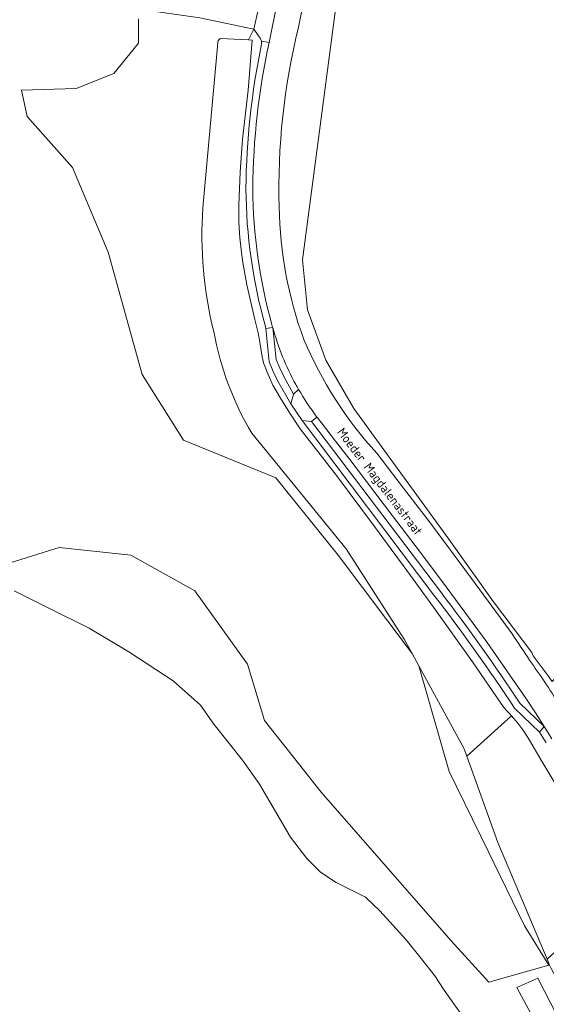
# Model space of a CAD drawing. Extents: x 184422 to 188298, y 343471 to 350189.
# Tile 23 of 256: x 185032 to 185137, y 347022 to 347219. Entities that reach past the tile are written whole.
import ezdxf
from ezdxf.enums import TextEntityAlignment as Align

# ---------------------------------------------------------------- set-up
doc = ezdxf.new("R2010")
doc.units = 0
for name, color, linetype, lineweight in [('B-WA-GR-BOUWLAND-GV', 252, 'Continuous', 13), ('B-WA-GR-GRAS-GV', 252, 'Continuous', 13), ('B-WA-GR-HOUTWAL-GV', 252, 'Continuous', 13), ('B-WA-GW-TALUD_KRUIN-G', 252, 'Continuous', 18), ('B-WA-OG-TERREIN_CULTUURSCHEIDING-GV', 252, 'Continuous', 18), ('B-WA-OG-TOPOGRAFIE-T18', 252, 'Continuous', 18), ('B-WA-OG-WATER_MEER-GV', 252, 'Continuous', 18), ('B-WA-OG-WEG-GV', 252, 'Continuous', 18), ('B-WA-VH-VERHARDING_ASFALT-GV', 252, 'Continuous', 18), ('B-WA-VH-VERHARDING_BETONSTRAATSTEEN-GV', 252, 'Continuous', 18), ('B-WA-VH-VERHARDING_GESLOTEN-GV', 252, 'Continuous', 18), ('B-WA-VH-VERHARDING_HALFVERHARDING_GRIND-GV', 252, 'Continuous', 18)]:
    doc.layers.add(name, color=color, linetype=linetype, lineweight=lineweight)
doc.styles.add('NLCS-ISO-M1000-T18', font='NLCS-ISO.ttf', dxfattribs={"height": 1.8})

msp = doc.modelspace()

# ---------------------------------------------------------------- linework, layer by layer
at = {"layer": 'B-WA-GR-BOUWLAND-GV', "flags": 128}
msp.add_lwpolyline([(185099.923, 347258.152), (185088.491, 347171.201), (185089.52, 347161.199), (185093.152, 347151.154), (185098.724, 347141.476), (185104.915, 347132.967), (185117.688, 347115.403), (185126.643, 347102.857), (185134.259, 347092.709), (185134.583, 347092.044), (185137.531, 347088.032)], dxfattribs=at)
msp.add_lwpolyline([(185099.923, 347258.152), (185088.491, 347171.201), (185089.52, 347161.199), (185093.152, 347151.154), (185098.724, 347141.476), (185104.915, 347132.967), (185117.688, 347115.403), (185126.643, 347102.857), (185134.259, 347092.709), (185134.583, 347092.044), (185137.531, 347088.032)], dxfattribs=at)
msp.add_lwpolyline([(185099.923, 347258.152), (185088.491, 347171.201), (185089.52, 347161.199), (185093.152, 347151.154), (185098.724, 347141.476), (185104.915, 347132.967), (185117.688, 347115.403), (185126.643, 347102.857), (185134.259, 347092.709), (185134.583, 347092.044), (185137.531, 347088.032)], dxfattribs=at)
at = {"layer": 'B-WA-GR-GRAS-GV', "flags": 128}
for points in [[(185029.057, 347110.322), (185039.96, 347113.706), (185054.247, 347112.202), (185067.03, 347105.059), (185077.557, 347090.396), (185080.941, 347079.117), (185092.22, 347064.83), (185118.162, 347035.128), (185125.681, 347026.857), (185137.712, 347030.24), (185132.825, 347038.136), (185125.572, 347053.006), (185117.786, 347068.966), (185111.699, 347090.09), (185110.386, 347092.492), (185095.604, 347112.202), (185083.197, 347127.617), (185064.774, 347135.136), (185056.503, 347148.295), (185049.735, 347172.734), (185042.592, 347189.652), (185033.568, 347199.804), (185032.44, 347205.067), (185043.344, 347205.443), (185050.863, 347208.451), (185055.751, 347214.466), (185055.751, 347219.354)], [(185029.057, 347110.322), (185039.96, 347113.706), (185054.247, 347112.202), (185067.03, 347105.059), (185077.557, 347090.396), (185080.941, 347079.117), (185092.22, 347064.83), (185118.162, 347035.128), (185125.681, 347026.857), (185137.712, 347030.24), (185132.825, 347038.136), (185125.572, 347053.006), (185117.786, 347068.966), (185111.699, 347090.09), (185110.386, 347092.492), (185095.604, 347112.202), (185083.197, 347127.617), (185064.774, 347135.136), (185056.503, 347148.295), (185049.735, 347172.734), (185042.592, 347189.652), (185033.568, 347199.804), (185032.44, 347205.067), (185043.344, 347205.443), (185050.863, 347208.451), (185055.751, 347214.466), (185055.751, 347219.354)], [(185029.057, 347110.322), (185039.96, 347113.706), (185054.247, 347112.202), (185067.03, 347105.059), (185077.557, 347090.396), (185080.941, 347079.117), (185092.22, 347064.83), (185118.162, 347035.128), (185125.681, 347026.857), (185137.712, 347030.24), (185132.825, 347038.136), (185125.572, 347053.006), (185117.786, 347068.966), (185111.699, 347090.09), (185110.386, 347092.492), (185095.604, 347112.202), (185083.197, 347127.617), (185064.774, 347135.136), (185056.503, 347148.295), (185049.735, 347172.734), (185042.592, 347189.652), (185033.568, 347199.804), (185032.44, 347205.067), (185043.344, 347205.443), (185050.863, 347208.451), (185055.751, 347214.466), (185055.751, 347219.354)], [(185161.423, 346986.171), (185138.123, 347029.574), (185137.828, 347030.273), (185137.712, 347030.24), (185125.681, 347026.857), (185118.162, 347035.128), (185092.22, 347064.83), (185080.941, 347079.117), (185077.557, 347090.396), (185067.03, 347105.059), (185054.247, 347112.202), (185039.96, 347113.706), (185029.057, 347110.322)], [(185161.423, 346986.171), (185138.123, 347029.574), (185137.828, 347030.273), (185137.712, 347030.24), (185125.681, 347026.857), (185118.162, 347035.128), (185092.22, 347064.83), (185080.941, 347079.117), (185077.557, 347090.396), (185067.03, 347105.059), (185054.247, 347112.202), (185039.96, 347113.706), (185029.057, 347110.322)], [(185161.423, 346986.171), (185138.123, 347029.574), (185137.828, 347030.273), (185137.712, 347030.24), (185125.681, 347026.857), (185118.162, 347035.128), (185092.22, 347064.83), (185080.941, 347079.117), (185077.557, 347090.396), (185067.03, 347105.059), (185054.247, 347112.202), (185039.96, 347113.706), (185029.057, 347110.322)], [(185030.93, 347105.054), (185038.155, 347101.447), (185045.925, 347097.563), (185053.826, 347092.856), (185062.677, 347087.048), (185068.114, 347082.223), (185070.821, 347078.374), (185076.514, 347071.221), (185079.898, 347066.41), (185086.11, 347055.835), (185089.362, 347051.572), (185092.078, 347048.817), (185095.21, 347046.742), (185101.075, 347043.826), (185103.928, 347041.07), (185109.222, 347035.286), (185112.205, 347031.572), (185114.916, 347028.133), (185116.809, 347025.247), (185120.193, 347020.435)], [(185030.93, 347105.054), (185038.155, 347101.447), (185045.925, 347097.563), (185053.826, 347092.856), (185062.677, 347087.048), (185068.114, 347082.223), (185070.821, 347078.374), (185076.514, 347071.221), (185079.898, 347066.41), (185086.11, 347055.835), (185089.362, 347051.572), (185092.078, 347048.817), (185095.21, 347046.742), (185101.075, 347043.826), (185103.928, 347041.07), (185109.222, 347035.286), (185112.205, 347031.572), (185114.916, 347028.133), (185116.809, 347025.247), (185120.193, 347020.435)], [(185030.93, 347105.054), (185038.155, 347101.447), (185045.925, 347097.563), (185053.826, 347092.856), (185062.677, 347087.048), (185068.114, 347082.223), (185070.821, 347078.374), (185076.514, 347071.221), (185079.898, 347066.41), (185086.11, 347055.835), (185089.362, 347051.572), (185092.078, 347048.817), (185095.21, 347046.742), (185101.075, 347043.826), (185103.928, 347041.07), (185109.222, 347035.286), (185112.205, 347031.572), (185114.916, 347028.133), (185116.809, 347025.247), (185120.193, 347020.435)], [(185135.395, 347018.093), (185131.298, 347025.786), (185135.455, 347027.622), (185155.355, 346988.867)], [(185135.395, 347018.093), (185131.298, 347025.786), (185135.455, 347027.622), (185155.355, 346988.867)], [(185135.395, 347018.093), (185131.298, 347025.786), (185135.455, 347027.622), (185155.355, 346988.867)]]:
    msp.add_lwpolyline(points, dxfattribs=at)
at = {"layer": 'B-WA-GR-HOUTWAL-GV', "flags": 128}
for points in [[(185077.716, 347215.147), (185078.771, 347217.277), (185068.038, 347219.546), (185004.868, 347228.624), (185000, 347229.33), (184946.287, 347237.121), (184886.802, 347245.823), (184858.11, 347250.049), (184849.37, 347251.535), (184840.679, 347253.283)], [(185077.716, 347215.147), (185078.771, 347217.277), (185068.038, 347219.546), (185004.868, 347228.624), (185000, 347229.33), (184946.287, 347237.121), (184886.802, 347245.823), (184858.11, 347250.049), (184849.37, 347251.535), (184840.679, 347253.283)], [(185077.716, 347215.147), (185078.771, 347217.277), (185068.038, 347219.546), (185004.868, 347228.624), (185000, 347229.33), (184946.287, 347237.121), (184886.802, 347245.823), (184858.11, 347250.049), (184849.37, 347251.535), (184840.679, 347253.283)], [(185055.751, 347219.354), (185055.751, 347214.466), (185050.863, 347208.451), (185043.344, 347205.443), (185032.44, 347205.067), (185033.568, 347199.804), (185042.592, 347189.652), (185049.735, 347172.734), (185056.503, 347148.295), (185064.774, 347135.136), (185083.197, 347127.617), (185095.604, 347112.202), (185110.386, 347092.492), (185108.818, 347095.362), (185097.248, 347113.452), (185078.383, 347136.534), (185077.705, 347137.709), (185077.052, 347138.901), (185076.424, 347140.109), (185075.823, 347141.332), (185075.248, 347142.569), (185074.701, 347143.819), (185074.181, 347145.082), (185073.688, 347146.357), (185073.225, 347147.642), (185072.79, 347148.936), (185072.384, 347150.24), (185072.007, 347151.551), (185071.659, 347152.868), (185071.342, 347154.192), (185071.053, 347155.52), (185070.795, 347156.852), (185070.434, 347158.363), (185070.103, 347159.884), (185069.8, 347161.412), (185069.528, 347162.947), (185069.284, 347164.488), (185069.071, 347166.035), (185068.888, 347167.586), (185068.735, 347169.14), (185068.612, 347170.697), (185068.52, 347172.256), (185068.458, 347173.816), (185068.426, 347175.376), (185068.425, 347176.936), (185068.454, 347178.493), (185068.513, 347180.048), (185068.602, 347181.599), (185071.551, 347213.793), (185071.613, 347214.765), (185071.692, 347214.977), (185071.82, 347215.17), (185071.99, 347215.329), (185072.186, 347215.441), (185076.169, 347215.234), (185077.716, 347215.147)], [(185055.751, 347219.354), (185055.751, 347214.466), (185050.863, 347208.451), (185043.344, 347205.443), (185032.44, 347205.067), (185033.568, 347199.804), (185042.592, 347189.652), (185049.735, 347172.734), (185056.503, 347148.295), (185064.774, 347135.136), (185083.197, 347127.617), (185095.604, 347112.202), (185110.386, 347092.492), (185108.818, 347095.362), (185097.248, 347113.452), (185078.383, 347136.534), (185077.705, 347137.709), (185077.052, 347138.901), (185076.424, 347140.109), (185075.823, 347141.332), (185075.248, 347142.569), (185074.701, 347143.819), (185074.181, 347145.082), (185073.688, 347146.357), (185073.225, 347147.642), (185072.79, 347148.936), (185072.384, 347150.24), (185072.007, 347151.551), (185071.659, 347152.868), (185071.342, 347154.192), (185071.053, 347155.52), (185070.795, 347156.852), (185070.434, 347158.363), (185070.103, 347159.884), (185069.8, 347161.412), (185069.528, 347162.947), (185069.284, 347164.488), (185069.071, 347166.035), (185068.888, 347167.586), (185068.735, 347169.14), (185068.612, 347170.697), (185068.52, 347172.256), (185068.458, 347173.816), (185068.426, 347175.376), (185068.425, 347176.936), (185068.454, 347178.493), (185068.513, 347180.048), (185068.602, 347181.599), (185071.551, 347213.793), (185071.613, 347214.765), (185071.692, 347214.977), (185071.82, 347215.17), (185071.99, 347215.329), (185072.186, 347215.441), (185076.169, 347215.234), (185077.716, 347215.147)], [(185055.751, 347219.354), (185055.751, 347214.466), (185050.863, 347208.451), (185043.344, 347205.443), (185032.44, 347205.067), (185033.568, 347199.804), (185042.592, 347189.652), (185049.735, 347172.734), (185056.503, 347148.295), (185064.774, 347135.136), (185083.197, 347127.617), (185095.604, 347112.202), (185110.386, 347092.492), (185108.818, 347095.362), (185097.248, 347113.452), (185078.383, 347136.534), (185077.705, 347137.709), (185077.052, 347138.901), (185076.424, 347140.109), (185075.823, 347141.332), (185075.248, 347142.569), (185074.701, 347143.819), (185074.181, 347145.082), (185073.688, 347146.357), (185073.225, 347147.642), (185072.79, 347148.936), (185072.384, 347150.24), (185072.007, 347151.551), (185071.659, 347152.868), (185071.342, 347154.192), (185071.053, 347155.52), (185070.795, 347156.852), (185070.434, 347158.363), (185070.103, 347159.884), (185069.8, 347161.412), (185069.528, 347162.947), (185069.284, 347164.488), (185069.071, 347166.035), (185068.888, 347167.586), (185068.735, 347169.14), (185068.612, 347170.697), (185068.52, 347172.256), (185068.458, 347173.816), (185068.426, 347175.376), (185068.425, 347176.936), (185068.454, 347178.493), (185068.513, 347180.048), (185068.602, 347181.599), (185071.551, 347213.793), (185071.613, 347214.765), (185071.692, 347214.977), (185071.82, 347215.17), (185071.99, 347215.329), (185072.186, 347215.441), (185076.169, 347215.234), (185077.716, 347215.147)]]:
    msp.add_lwpolyline(points, dxfattribs=at)
for points in [[(185078.471, 347215.105), (185077.716, 347215.147), (185076.169, 347215.234), (185072.186, 347215.441), (185071.99, 347215.329), (185071.82, 347215.17), (185071.692, 347214.977), (185071.613, 347214.765), (185071.551, 347213.793), (185068.602, 347181.599), (185068.513, 347180.048), (185068.454, 347178.493), (185068.425, 347176.936), (185068.426, 347175.376), (185068.458, 347173.816), (185068.52, 347172.256), (185068.612, 347170.697), (185068.735, 347169.14), (185068.888, 347167.586), (185069.071, 347166.035), (185069.284, 347164.488), (185069.528, 347162.947), (185069.8, 347161.412), (185070.103, 347159.884), (185070.434, 347158.363), (185070.795, 347156.852), (185071.053, 347155.52), (185071.342, 347154.192), (185071.659, 347152.868), (185072.007, 347151.551), (185072.384, 347150.24), (185072.79, 347148.936), (185073.225, 347147.642), (185073.688, 347146.357), (185074.181, 347145.082), (185074.701, 347143.819), (185075.248, 347142.569), (185075.823, 347141.332), (185076.424, 347140.109), (185077.052, 347138.901), (185077.705, 347137.709), (185078.383, 347136.534), (185097.248, 347113.452), (185108.818, 347095.362), (185110.386, 347092.492), (185111.699, 347090.09), (185120.724, 347073.574), (185121.29, 347072.003), (185130.215, 347080.046), (185129.734, 347080.575), (185129.291, 347081.061), (185128.773, 347081.676), (185128.086, 347082.611), (185122.433, 347090.885), (185114.66, 347101.749), (185110.042, 347108.091), (185103.062, 347117.613), (185095.283, 347128.064), (185088.073, 347137.43), (185085.968, 347140.521), (185084.088, 347143.553), (185082.604, 347146.135), (185081.425, 347148.738), (185080.756, 347150.616), (185080.379, 347152.216), (185079.979, 347154.758), (185079.632, 347156.579), (185079.005, 347159.276), (185077.389, 347166.197), (185076.506, 347171.071), (185076.238, 347173.271), (185075.975, 347175.563), (185075.805, 347178.742), (185075.788, 347182.14), (185076.085, 347188.704), (185076.51, 347195.305), (185077.629, 347205.091)], [(185078.471, 347215.105), (185077.716, 347215.147), (185076.169, 347215.234), (185072.186, 347215.441), (185071.99, 347215.329), (185071.82, 347215.17), (185071.692, 347214.977), (185071.613, 347214.765), (185071.551, 347213.793), (185068.602, 347181.599), (185068.513, 347180.048), (185068.454, 347178.493), (185068.425, 347176.936), (185068.426, 347175.376), (185068.458, 347173.816), (185068.52, 347172.256), (185068.612, 347170.697), (185068.735, 347169.14), (185068.888, 347167.586), (185069.071, 347166.035), (185069.284, 347164.488), (185069.528, 347162.947), (185069.8, 347161.412), (185070.103, 347159.884), (185070.434, 347158.363), (185070.795, 347156.852), (185071.053, 347155.52), (185071.342, 347154.192), (185071.659, 347152.868), (185072.007, 347151.551), (185072.384, 347150.24), (185072.79, 347148.936), (185073.225, 347147.642), (185073.688, 347146.357), (185074.181, 347145.082), (185074.701, 347143.819), (185075.248, 347142.569), (185075.823, 347141.332), (185076.424, 347140.109), (185077.052, 347138.901), (185077.705, 347137.709), (185078.383, 347136.534), (185097.248, 347113.452), (185108.818, 347095.362), (185110.386, 347092.492), (185111.699, 347090.09), (185120.724, 347073.574), (185121.29, 347072.003), (185130.215, 347080.046), (185129.734, 347080.575), (185129.291, 347081.061), (185128.773, 347081.676), (185128.086, 347082.611), (185122.433, 347090.885), (185114.66, 347101.749), (185110.042, 347108.091), (185103.062, 347117.613), (185095.283, 347128.064), (185088.073, 347137.43), (185085.968, 347140.521), (185084.088, 347143.553), (185082.604, 347146.135), (185081.425, 347148.738), (185080.756, 347150.616), (185080.379, 347152.216), (185079.979, 347154.758), (185079.632, 347156.579), (185079.005, 347159.276), (185077.389, 347166.197), (185076.506, 347171.071), (185076.238, 347173.271), (185075.975, 347175.563), (185075.805, 347178.742), (185075.788, 347182.14), (185076.085, 347188.704), (185076.51, 347195.305), (185077.629, 347205.091)], [(185078.471, 347215.105), (185077.716, 347215.147), (185076.169, 347215.234), (185072.186, 347215.441), (185071.99, 347215.329), (185071.82, 347215.17), (185071.692, 347214.977), (185071.613, 347214.765), (185071.551, 347213.793), (185068.602, 347181.599), (185068.513, 347180.048), (185068.454, 347178.493), (185068.425, 347176.936), (185068.426, 347175.376), (185068.458, 347173.816), (185068.52, 347172.256), (185068.612, 347170.697), (185068.735, 347169.14), (185068.888, 347167.586), (185069.071, 347166.035), (185069.284, 347164.488), (185069.528, 347162.947), (185069.8, 347161.412), (185070.103, 347159.884), (185070.434, 347158.363), (185070.795, 347156.852), (185071.053, 347155.52), (185071.342, 347154.192), (185071.659, 347152.868), (185072.007, 347151.551), (185072.384, 347150.24), (185072.79, 347148.936), (185073.225, 347147.642), (185073.688, 347146.357), (185074.181, 347145.082), (185074.701, 347143.819), (185075.248, 347142.569), (185075.823, 347141.332), (185076.424, 347140.109), (185077.052, 347138.901), (185077.705, 347137.709), (185078.383, 347136.534), (185097.248, 347113.452), (185108.818, 347095.362), (185110.386, 347092.492), (185111.699, 347090.09), (185120.724, 347073.574), (185121.29, 347072.003), (185130.215, 347080.046), (185129.734, 347080.575), (185129.291, 347081.061), (185128.773, 347081.676), (185128.086, 347082.611), (185122.433, 347090.885), (185114.66, 347101.749), (185110.042, 347108.091), (185103.062, 347117.613), (185095.283, 347128.064), (185088.073, 347137.43), (185085.968, 347140.521), (185084.088, 347143.553), (185082.604, 347146.135), (185081.425, 347148.738), (185080.756, 347150.616), (185080.379, 347152.216), (185079.979, 347154.758), (185079.632, 347156.579), (185079.005, 347159.276), (185077.389, 347166.197), (185076.506, 347171.071), (185076.238, 347173.271), (185075.975, 347175.563), (185075.805, 347178.742), (185075.788, 347182.14), (185076.085, 347188.704), (185076.51, 347195.305), (185077.629, 347205.091)], [(185137.828, 347030.273), (185137.322, 347031.474), (185127.507, 347054.742), (185121.29, 347072.003), (185120.724, 347073.574), (185111.699, 347090.09), (185117.786, 347068.966), (185125.572, 347053.006), (185132.825, 347038.136), (185137.712, 347030.24)], [(185137.828, 347030.273), (185137.322, 347031.474), (185127.507, 347054.742), (185121.29, 347072.003), (185120.724, 347073.574), (185111.699, 347090.09), (185117.786, 347068.966), (185125.572, 347053.006), (185132.825, 347038.136), (185137.712, 347030.24)], [(185137.828, 347030.273), (185137.322, 347031.474), (185127.507, 347054.742), (185121.29, 347072.003), (185120.724, 347073.574), (185111.699, 347090.09), (185117.786, 347068.966), (185125.572, 347053.006), (185132.825, 347038.136), (185137.712, 347030.24)], [(185137.322, 347031.474), (185150.963, 347043.936), (185148.534, 347048.782), (185142.666, 347060.249), (185139.979, 347064.858), (185138.369, 347067.571), (185136.135, 347071.214), (185133.823, 347075.209), (185132.709, 347077.002), (185131.5, 347078.634), (185130.215, 347080.046), (185121.29, 347072.003), (185127.507, 347054.742)], [(185137.322, 347031.474), (185150.963, 347043.936), (185148.534, 347048.782), (185142.666, 347060.249), (185139.979, 347064.858), (185138.369, 347067.571), (185136.135, 347071.214), (185133.823, 347075.209), (185132.709, 347077.002), (185131.5, 347078.634), (185130.215, 347080.046), (185121.29, 347072.003), (185127.507, 347054.742)], [(185137.322, 347031.474), (185150.963, 347043.936), (185148.534, 347048.782), (185142.666, 347060.249), (185139.979, 347064.858), (185138.369, 347067.571), (185136.135, 347071.214), (185133.823, 347075.209), (185132.709, 347077.002), (185131.5, 347078.634), (185130.215, 347080.046), (185121.29, 347072.003), (185127.507, 347054.742)]]:
    msp.add_lwpolyline(points, close=True, dxfattribs=at)
at = {"layer": 'B-WA-GW-TALUD_KRUIN-G', "flags": 128}
for points in [[(185078.471, 347215.105), (185077.629, 347205.091), (185076.51, 347195.305), (185076.085, 347188.704), (185075.788, 347182.14), (185075.805, 347178.742), (185075.975, 347175.563), (185076.238, 347173.271), (185076.506, 347171.071), (185077.389, 347166.197), (185079.005, 347159.276), (185079.632, 347156.579), (185079.979, 347154.758), (185080.379, 347152.216), (185080.756, 347150.616), (185081.425, 347148.738), (185082.604, 347146.135), (185084.088, 347143.553), (185085.968, 347140.521), (185088.073, 347137.43), (185095.283, 347128.064), (185103.062, 347117.613), (185110.042, 347108.091), (185114.66, 347101.749), (185122.433, 347090.885), (185128.086, 347082.611), (185128.773, 347081.676), (185129.291, 347081.061), (185129.734, 347080.575), (185130.215, 347080.046), (185131.5, 347078.634), (185132.709, 347077.002), (185133.823, 347075.209), (185136.135, 347071.214), (185138.369, 347067.571)], [(185078.471, 347215.105), (185077.629, 347205.091), (185076.51, 347195.305), (185076.085, 347188.704), (185075.788, 347182.14), (185075.805, 347178.742), (185075.975, 347175.563), (185076.238, 347173.271), (185076.506, 347171.071), (185077.389, 347166.197), (185079.005, 347159.276), (185079.632, 347156.579), (185079.979, 347154.758), (185080.379, 347152.216), (185080.756, 347150.616), (185081.425, 347148.738), (185082.604, 347146.135), (185084.088, 347143.553), (185085.968, 347140.521), (185088.073, 347137.43), (185095.283, 347128.064), (185103.062, 347117.613), (185110.042, 347108.091), (185114.66, 347101.749), (185122.433, 347090.885), (185128.086, 347082.611), (185128.773, 347081.676), (185129.291, 347081.061), (185129.734, 347080.575), (185130.215, 347080.046), (185131.5, 347078.634), (185132.709, 347077.002), (185133.823, 347075.209), (185136.135, 347071.214), (185138.369, 347067.571)], [(185078.471, 347215.105), (185077.629, 347205.091), (185076.51, 347195.305), (185076.085, 347188.704), (185075.788, 347182.14), (185075.805, 347178.742), (185075.975, 347175.563), (185076.238, 347173.271), (185076.506, 347171.071), (185077.389, 347166.197), (185079.005, 347159.276), (185079.632, 347156.579), (185079.979, 347154.758), (185080.379, 347152.216), (185080.756, 347150.616), (185081.425, 347148.738), (185082.604, 347146.135), (185084.088, 347143.553), (185085.968, 347140.521), (185088.073, 347137.43), (185095.283, 347128.064), (185103.062, 347117.613), (185110.042, 347108.091), (185114.66, 347101.749), (185122.433, 347090.885), (185128.086, 347082.611), (185128.773, 347081.676), (185129.291, 347081.061), (185129.734, 347080.575), (185130.215, 347080.046), (185131.5, 347078.634), (185132.709, 347077.002), (185133.823, 347075.209), (185136.135, 347071.214), (185138.369, 347067.571)], [(185150.963, 347043.936), (185148.534, 347048.782), (185142.666, 347060.249), (185139.979, 347064.858), (185138.369, 347067.571), (185136.135, 347071.214), (185133.823, 347075.209), (185132.709, 347077.002), (185131.5, 347078.634), (185130.215, 347080.046)], [(185150.963, 347043.936), (185148.534, 347048.782), (185142.666, 347060.249), (185139.979, 347064.858), (185138.369, 347067.571), (185136.135, 347071.214), (185133.823, 347075.209), (185132.709, 347077.002), (185131.5, 347078.634), (185130.215, 347080.046)], [(185150.963, 347043.936), (185148.534, 347048.782), (185142.666, 347060.249), (185139.979, 347064.858), (185138.369, 347067.571), (185136.135, 347071.214), (185133.823, 347075.209), (185132.709, 347077.002), (185131.5, 347078.634), (185130.215, 347080.046)]]:
    msp.add_lwpolyline(points, dxfattribs=at)
at = {"layer": 'B-WA-OG-TERREIN_CULTUURSCHEIDING-GV', "flags": 128}
for points in [[(185082.559, 347157.655), (185083.236, 347151.282), (185083.954, 347149.541), (185084.794, 347147.857), (185086.692, 347144.357), (185087.724, 347145.297)], [(185082.559, 347157.655), (185083.236, 347151.282), (185083.954, 347149.541), (185084.794, 347147.857), (185086.692, 347144.357), (185087.724, 347145.297)], [(185082.559, 347157.655), (185083.236, 347151.282), (185083.954, 347149.541), (185084.794, 347147.857), (185086.692, 347144.357), (185087.724, 347145.297)], [(185091.389, 347139.781), (185090.3, 347138.881), (185116.024, 347104.907)], [(185091.389, 347139.781), (185090.3, 347138.881), (185116.024, 347104.907)], [(185091.389, 347139.781), (185090.3, 347138.881), (185116.024, 347104.907)], [(185131.923, 347082.58), (185136.748, 347077.913), (185135.002, 347080.675), (185133.236, 347083.424), (185125.34, 347094.714), (185117.22, 347105.845), (185111.854, 347112.959), (185106.459, 347120.053), (185097.931, 347131.268), (185095.088, 347134.947), (185092.274, 347138.65)], [(185131.923, 347082.58), (185136.748, 347077.913), (185135.002, 347080.675), (185133.236, 347083.424), (185125.34, 347094.714), (185117.22, 347105.845), (185111.854, 347112.959), (185106.459, 347120.053), (185097.931, 347131.268), (185095.088, 347134.947), (185092.274, 347138.65)], [(185131.923, 347082.58), (185136.748, 347077.913), (185135.002, 347080.675), (185133.236, 347083.424), (185125.34, 347094.714), (185117.22, 347105.845), (185111.854, 347112.959), (185106.459, 347120.053), (185097.931, 347131.268), (185095.088, 347134.947), (185092.274, 347138.65)]]:
    msp.add_lwpolyline(points, dxfattribs=at)
at = {"layer": 'B-WA-OG-TERREIN_CULTUURSCHEIDING-GV'}
for points in [[(185087.173, 347146.277, -0.0585317), (185082.559, 347157.655)], [(185087.173, 347146.277, -0.0585317), (185082.559, 347157.655)], [(185087.173, 347146.277, -0.0585317), (185082.559, 347157.655)], [(185087.724, 347145.297, -0.0054273), (185087.173, 347146.277)], [(185087.724, 347145.297, -0.0054273), (185087.173, 347146.277)], [(185087.724, 347145.297, -0.0054273), (185087.173, 347146.277)], [(185092.274, 347138.65, -0.0066041), (185091.389, 347139.781)], [(185092.274, 347138.65, -0.0066041), (185091.389, 347139.781)], [(185092.274, 347138.65, -0.0066041), (185091.389, 347139.781)], [(185116.024, 347104.907, -0.0168545), (185131.923, 347082.58)], [(185116.024, 347104.907, -0.0168545), (185131.923, 347082.58)], [(185116.024, 347104.907, -0.0168545), (185131.923, 347082.58)]]:
    msp.add_lwpolyline(points, format="xyb", dxfattribs=at)
at = {"layer": 'B-WA-OG-WATER_MEER-GV', "flags": 128}
msp.add_lwpolyline([(185120.193, 347020.435), (185116.809, 347025.247), (185114.916, 347028.133), (185112.205, 347031.572), (185109.222, 347035.286), (185103.928, 347041.07), (185101.075, 347043.826), (185095.21, 347046.742), (185092.078, 347048.817), (185089.362, 347051.572), (185086.11, 347055.835), (185079.898, 347066.41), (185076.514, 347071.221), (185070.821, 347078.374), (185068.114, 347082.223), (185062.677, 347087.048), (185053.826, 347092.856), (185045.925, 347097.563), (185038.155, 347101.447), (185030.93, 347105.054)], dxfattribs=at)
msp.add_lwpolyline([(185120.193, 347020.435), (185116.809, 347025.247), (185114.916, 347028.133), (185112.205, 347031.572), (185109.222, 347035.286), (185103.928, 347041.07), (185101.075, 347043.826), (185095.21, 347046.742), (185092.078, 347048.817), (185089.362, 347051.572), (185086.11, 347055.835), (185079.898, 347066.41), (185076.514, 347071.221), (185070.821, 347078.374), (185068.114, 347082.223), (185062.677, 347087.048), (185053.826, 347092.856), (185045.925, 347097.563), (185038.155, 347101.447), (185030.93, 347105.054)], dxfattribs=at)
msp.add_lwpolyline([(185120.193, 347020.435), (185116.809, 347025.247), (185114.916, 347028.133), (185112.205, 347031.572), (185109.222, 347035.286), (185103.928, 347041.07), (185101.075, 347043.826), (185095.21, 347046.742), (185092.078, 347048.817), (185089.362, 347051.572), (185086.11, 347055.835), (185079.898, 347066.41), (185076.514, 347071.221), (185070.821, 347078.374), (185068.114, 347082.223), (185062.677, 347087.048), (185053.826, 347092.856), (185045.925, 347097.563), (185038.155, 347101.447), (185030.93, 347105.054)], dxfattribs=at)
at = {"layer": 'B-WA-OG-WEG-GV', "flags": 128}
for points in [[(185097.204, 347265.059), (185087.701, 347217.673)], [(185097.204, 347265.059), (185087.701, 347217.673)], [(185097.204, 347265.059), (185087.701, 347217.673)], [(185139.734, 347082.328), (185144.475, 347081.734), (185145.462, 347083.367), (185146.706, 347086.186), (185145.592, 347084.91), (185144.03, 347081.832), (185141.886, 347084.324), (185139.597, 347087.485), (185138.998, 347087.631), (185138.356, 347086.909), (185137.531, 347088.032), (185134.583, 347092.044), (185134.259, 347092.709), (185126.643, 347102.857), (185117.688, 347115.403), (185104.915, 347132.967), (185098.724, 347141.476), (185093.152, 347151.154), (185089.52, 347161.199), (185088.491, 347171.201), (185099.923, 347258.152)], [(185139.734, 347082.328), (185144.475, 347081.734), (185145.462, 347083.367), (185146.706, 347086.186), (185145.592, 347084.91), (185144.03, 347081.832), (185141.886, 347084.324), (185139.597, 347087.485), (185138.998, 347087.631), (185138.356, 347086.909), (185137.531, 347088.032), (185134.583, 347092.044), (185134.259, 347092.709), (185126.643, 347102.857), (185117.688, 347115.403), (185104.915, 347132.967), (185098.724, 347141.476), (185093.152, 347151.154), (185089.52, 347161.199), (185088.491, 347171.201), (185099.923, 347258.152)], [(185139.734, 347082.328), (185144.475, 347081.734), (185145.462, 347083.367), (185146.706, 347086.186), (185145.592, 347084.91), (185144.03, 347081.832), (185141.886, 347084.324), (185139.597, 347087.485), (185138.998, 347087.631), (185138.356, 347086.909), (185137.531, 347088.032), (185134.583, 347092.044), (185134.259, 347092.709), (185126.643, 347102.857), (185117.688, 347115.403), (185104.915, 347132.967), (185098.724, 347141.476), (185093.152, 347151.154), (185089.52, 347161.199), (185088.491, 347171.201), (185099.923, 347258.152)], [(185080.34, 347214.262), (185080.313, 347214.905), (185080.034, 347215.485), (185078.771, 347217.277), (185077.716, 347215.147), (185078.471, 347215.105), (185077.629, 347205.091), (185076.51, 347195.305), (185076.085, 347188.704), (185075.788, 347182.14), (185075.805, 347178.742), (185075.975, 347175.563), (185076.238, 347173.271), (185076.506, 347171.071), (185077.389, 347166.197), (185079.005, 347159.276), (185079.632, 347156.579), (185079.979, 347154.758), (185080.379, 347152.216), (185080.756, 347150.616), (185081.425, 347148.738), (185082.604, 347146.135), (185084.088, 347143.553), (185085.968, 347140.521), (185088.073, 347137.43), (185095.283, 347128.064), (185103.062, 347117.613), (185110.042, 347108.091), (185114.66, 347101.749), (185122.433, 347090.885), (185128.086, 347082.611), (185128.773, 347081.676), (185129.291, 347081.061), (185129.734, 347080.575), (185130.215, 347080.046), (185131.5, 347078.634), (185132.709, 347077.002), (185133.823, 347075.209), (185136.135, 347071.214), (185138.369, 347067.571)], [(185080.34, 347214.262), (185080.313, 347214.905), (185080.034, 347215.485), (185078.771, 347217.277), (185077.716, 347215.147), (185078.471, 347215.105), (185077.629, 347205.091), (185076.51, 347195.305), (185076.085, 347188.704), (185075.788, 347182.14), (185075.805, 347178.742), (185075.975, 347175.563), (185076.238, 347173.271), (185076.506, 347171.071), (185077.389, 347166.197), (185079.005, 347159.276), (185079.632, 347156.579), (185079.979, 347154.758), (185080.379, 347152.216), (185080.756, 347150.616), (185081.425, 347148.738), (185082.604, 347146.135), (185084.088, 347143.553), (185085.968, 347140.521), (185088.073, 347137.43), (185095.283, 347128.064), (185103.062, 347117.613), (185110.042, 347108.091), (185114.66, 347101.749), (185122.433, 347090.885), (185128.086, 347082.611), (185128.773, 347081.676), (185129.291, 347081.061), (185129.734, 347080.575), (185130.215, 347080.046), (185131.5, 347078.634), (185132.709, 347077.002), (185133.823, 347075.209), (185136.135, 347071.214), (185138.369, 347067.571)], [(185080.34, 347214.262), (185080.313, 347214.905), (185080.034, 347215.485), (185078.771, 347217.277), (185077.716, 347215.147), (185078.471, 347215.105), (185077.629, 347205.091), (185076.51, 347195.305), (185076.085, 347188.704), (185075.788, 347182.14), (185075.805, 347178.742), (185075.975, 347175.563), (185076.238, 347173.271), (185076.506, 347171.071), (185077.389, 347166.197), (185079.005, 347159.276), (185079.632, 347156.579), (185079.979, 347154.758), (185080.379, 347152.216), (185080.756, 347150.616), (185081.425, 347148.738), (185082.604, 347146.135), (185084.088, 347143.553), (185085.968, 347140.521), (185088.073, 347137.43), (185095.283, 347128.064), (185103.062, 347117.613), (185110.042, 347108.091), (185114.66, 347101.749), (185122.433, 347090.885), (185128.086, 347082.611), (185128.773, 347081.676), (185129.291, 347081.061), (185129.734, 347080.575), (185130.215, 347080.046), (185131.5, 347078.634), (185132.709, 347077.002), (185133.823, 347075.209), (185136.135, 347071.214), (185138.369, 347067.571)], [(185114.754, 347104.196), (185088.442, 347139.069), (185086.167, 347142.404), (185083.61, 347146.975), (185082.682, 347148.863), (185081.852, 347150.798), (185081.158, 347157.439), (185081.116, 347157.838)], [(185114.754, 347104.196), (185088.442, 347139.069), (185086.167, 347142.404), (185083.61, 347146.975), (185082.682, 347148.863), (185081.852, 347150.798), (185081.158, 347157.439), (185081.116, 347157.838)], [(185114.754, 347104.196), (185088.442, 347139.069), (185086.167, 347142.404), (185083.61, 347146.975), (185082.682, 347148.863), (185081.852, 347150.798), (185081.158, 347157.439), (185081.116, 347157.838)], [(185103.338, 347132.537), (185108.675, 347125.533), (185114.08, 347118.58), (185122.26, 347107.534), (185130.348, 347096.422)], [(185103.338, 347132.537), (185108.675, 347125.533), (185114.08, 347118.58), (185122.26, 347107.534), (185130.348, 347096.422)], [(185103.338, 347132.537), (185108.675, 347125.533), (185114.08, 347118.58), (185122.26, 347107.534), (185130.348, 347096.422)], [(185137.173, 347074.697), (185135.816, 347076.792), (185130.821, 347081.624)], [(185137.173, 347074.697), (185135.816, 347076.792), (185130.821, 347081.624)], [(185137.173, 347074.697), (185135.816, 347076.792), (185130.821, 347081.624)]]:
    msp.add_lwpolyline(points, dxfattribs=at)
at = {"layer": 'B-WA-OG-WEG-GV'}
for points in [[(185087.701, 347217.673, 0.0674788), (185083.853, 347181.722)], [(185087.701, 347217.673, 0.0674788), (185083.853, 347181.722)], [(185087.701, 347217.673, 0.0674788), (185083.853, 347181.722)], [(185077.214, 347185.423, -0.0495856), (185080.34, 347214.262)], [(185077.214, 347185.423, -0.0495856), (185080.34, 347214.262)], [(185077.214, 347185.423, -0.0495856), (185080.34, 347214.262)], [(185081.116, 347157.838, -0.0670009), (185077.214, 347185.423)], [(185081.116, 347157.838, -0.0670009), (185077.214, 347185.423)], [(185081.116, 347157.838, -0.0670009), (185077.214, 347185.423)], [(185083.853, 347181.722, 0.0845238), (185088.777, 347155.292)], [(185083.853, 347181.722, 0.0845238), (185088.777, 347155.292)], [(185083.853, 347181.722, 0.0845238), (185088.777, 347155.292)], [(185088.777, 347155.292, 0.0850121), (185103.338, 347132.537)], [(185088.777, 347155.292, 0.0850121), (185103.338, 347132.537)], [(185088.777, 347155.292, 0.0850121), (185103.338, 347132.537)], [(185130.821, 347081.624, 0.0193381), (185114.754, 347104.196)], [(185130.821, 347081.624, 0.0193381), (185114.754, 347104.196)], [(185130.821, 347081.624, 0.0193381), (185114.754, 347104.196)], [(185130.348, 347096.422, -0.0063979), (185133.825, 347091.183)], [(185130.348, 347096.422, -0.0063979), (185133.825, 347091.183)], [(185130.348, 347096.422, -0.0063979), (185133.825, 347091.183)], [(185133.825, 347091.183, -0.0198784), (185139.734, 347082.328)], [(185133.825, 347091.183, -0.0198784), (185139.734, 347082.328)], [(185133.825, 347091.183, -0.0198784), (185139.734, 347082.328)]]:
    msp.add_lwpolyline(points, format="xyb", dxfattribs=at)
at = {"layer": 'B-WA-VH-VERHARDING_ASFALT-GV', "flags": 128}
for points in [[(185087.701, 347217.673), (185097.204, 347265.059), (185092.231, 347266.16), (185083.43, 347222.536), (185081.835, 347214.628)], [(185087.701, 347217.673), (185097.204, 347265.059), (185092.231, 347266.16), (185083.43, 347222.536), (185081.835, 347214.628)], [(185087.701, 347217.673), (185097.204, 347265.059), (185092.231, 347266.16), (185083.43, 347222.536), (185081.835, 347214.628)], [(185082.407, 347158.221), (185082.482, 347157.937), (185082.559, 347157.655)], [(185082.407, 347158.221), (185082.482, 347157.937), (185082.559, 347157.655)], [(185082.407, 347158.221), (185082.482, 347157.937), (185082.559, 347157.655)], [(185092.274, 347138.65), (185095.088, 347134.947), (185097.931, 347131.268), (185106.459, 347120.053), (185111.854, 347112.959), (185117.22, 347105.845), (185125.34, 347094.714), (185133.236, 347083.424), (185135.002, 347080.675), (185136.748, 347077.913), (185137.515, 347076.684), (185138.279, 347075.453)], [(185092.274, 347138.65), (185095.088, 347134.947), (185097.931, 347131.268), (185106.459, 347120.053), (185111.854, 347112.959), (185117.22, 347105.845), (185125.34, 347094.714), (185133.236, 347083.424), (185135.002, 347080.675), (185136.748, 347077.913), (185137.515, 347076.684), (185138.279, 347075.453)], [(185092.274, 347138.65), (185095.088, 347134.947), (185097.931, 347131.268), (185106.459, 347120.053), (185111.854, 347112.959), (185117.22, 347105.845), (185125.34, 347094.714), (185133.236, 347083.424), (185135.002, 347080.675), (185136.748, 347077.913), (185137.515, 347076.684), (185138.279, 347075.453)], [(185130.348, 347096.422), (185122.26, 347107.534), (185114.08, 347118.58), (185108.675, 347125.533), (185103.338, 347132.537)], [(185130.348, 347096.422), (185122.26, 347107.534), (185114.08, 347118.58), (185108.675, 347125.533), (185103.338, 347132.537)], [(185130.348, 347096.422), (185122.26, 347107.534), (185114.08, 347118.58), (185108.675, 347125.533), (185103.338, 347132.537)]]:
    msp.add_lwpolyline(points, dxfattribs=at)
at = {"layer": 'B-WA-VH-VERHARDING_ASFALT-GV'}
for points in [[(185083.853, 347181.722, -0.0674788), (185087.701, 347217.673)], [(185083.853, 347181.722, -0.0674788), (185087.701, 347217.673)], [(185083.853, 347181.722, -0.0674788), (185087.701, 347217.673)], [(185081.835, 347214.628, 0.0508155), (185078.568, 347185.444)], [(185081.835, 347214.628, 0.0508155), (185078.568, 347185.444)], [(185081.835, 347214.628, 0.0508155), (185078.568, 347185.444)], [(185078.568, 347185.444, 0.065504), (185082.407, 347158.221)], [(185078.568, 347185.444, 0.065504), (185082.407, 347158.221)], [(185078.568, 347185.444, 0.065504), (185082.407, 347158.221)], [(185088.777, 347155.292, -0.0845238), (185083.853, 347181.722)], [(185088.777, 347155.292, -0.0845238), (185083.853, 347181.722)], [(185088.777, 347155.292, -0.0845238), (185083.853, 347181.722)], [(185082.559, 347157.655, 0.0585317), (185087.173, 347146.277)], [(185082.559, 347157.655, 0.0585317), (185087.173, 347146.277)], [(185082.559, 347157.655, 0.0585317), (185087.173, 347146.277)], [(185103.338, 347132.537, -0.0850121), (185088.777, 347155.292)], [(185103.338, 347132.537, -0.0850121), (185088.777, 347155.292)], [(185103.338, 347132.537, -0.0850121), (185088.777, 347155.292)], [(185087.173, 347146.277, 0.0054273), (185087.724, 347145.297)], [(185087.173, 347146.277, 0.0054273), (185087.724, 347145.297)], [(185087.173, 347146.277, 0.0054273), (185087.724, 347145.297)], [(185087.724, 347145.297, 0.0316185), (185091.389, 347139.781)], [(185087.724, 347145.297, 0.0316185), (185091.389, 347139.781)], [(185087.724, 347145.297, 0.0316185), (185091.389, 347139.781)], [(185091.389, 347139.781, 0.0066041), (185092.274, 347138.65)], [(185091.389, 347139.781, 0.0066041), (185092.274, 347138.65)], [(185091.389, 347139.781, 0.0066041), (185092.274, 347138.65)], [(185133.825, 347091.183, 0.0063979), (185130.348, 347096.422)], [(185133.825, 347091.183, 0.0063979), (185130.348, 347096.422)], [(185133.825, 347091.183, 0.0063979), (185130.348, 347096.422)], [(185139.734, 347082.328, 0.0198784), (185133.825, 347091.183)], [(185139.734, 347082.328, 0.0198784), (185133.825, 347091.183)], [(185139.734, 347082.328, 0.0198784), (185133.825, 347091.183)]]:
    msp.add_lwpolyline(points, format="xyb", dxfattribs=at)
at = {"layer": 'B-WA-VH-VERHARDING_BETONSTRAATSTEEN-GV', "flags": 128}
for points in [[(185079.628, 347221.116), (185078.771, 347217.277), (185080.034, 347215.485), (185080.313, 347214.905), (185081.835, 347214.628), (185083.43, 347222.536), (185081.954, 347222.677), (185081.483, 347222.237)], [(185079.628, 347221.116), (185078.771, 347217.277), (185080.034, 347215.485), (185080.313, 347214.905), (185081.835, 347214.628), (185083.43, 347222.536), (185081.954, 347222.677), (185081.483, 347222.237)], [(185079.628, 347221.116), (185078.771, 347217.277), (185080.034, 347215.485), (185080.313, 347214.905), (185081.835, 347214.628), (185083.43, 347222.536), (185081.954, 347222.677), (185081.483, 347222.237)], [(185086.167, 347142.404), (185086.692, 347144.357), (185084.794, 347147.857), (185083.954, 347149.541), (185083.236, 347151.282), (185082.559, 347157.655), (185081.158, 347157.439), (185081.852, 347150.798), (185082.682, 347148.863), (185083.61, 347146.975)], [(185086.167, 347142.404), (185086.692, 347144.357), (185084.794, 347147.857), (185083.954, 347149.541), (185083.236, 347151.282), (185082.559, 347157.655), (185081.158, 347157.439), (185081.852, 347150.798), (185082.682, 347148.863), (185083.61, 347146.975)], [(185086.167, 347142.404), (185086.692, 347144.357), (185084.794, 347147.857), (185083.954, 347149.541), (185083.236, 347151.282), (185082.559, 347157.655), (185081.158, 347157.439), (185081.852, 347150.798), (185082.682, 347148.863), (185083.61, 347146.975)]]:
    msp.add_lwpolyline(points, close=True, dxfattribs=at)
for points in [[(185081.835, 347214.628), (185080.313, 347214.905), (185080.34, 347214.262)], [(185081.835, 347214.628), (185080.313, 347214.905), (185080.34, 347214.262)], [(185081.835, 347214.628), (185080.313, 347214.905), (185080.34, 347214.262)], [(185081.116, 347157.838), (185081.158, 347157.439), (185082.559, 347157.655), (185082.482, 347157.937), (185082.407, 347158.221)], [(185081.116, 347157.838), (185081.158, 347157.439), (185082.559, 347157.655), (185082.482, 347157.937), (185082.407, 347158.221)], [(185081.116, 347157.838), (185081.158, 347157.439), (185082.559, 347157.655), (185082.482, 347157.937), (185082.407, 347158.221)], [(185087.724, 347145.297), (185086.692, 347144.357), (185086.167, 347142.404), (185088.442, 347139.069), (185090.3, 347138.881), (185091.389, 347139.781)], [(185087.724, 347145.297), (185086.692, 347144.357), (185086.167, 347142.404), (185088.442, 347139.069), (185090.3, 347138.881), (185091.389, 347139.781)], [(185087.724, 347145.297), (185086.692, 347144.357), (185086.167, 347142.404), (185088.442, 347139.069), (185090.3, 347138.881), (185091.389, 347139.781)], [(185116.024, 347104.907), (185090.3, 347138.881), (185088.442, 347139.069), (185114.754, 347104.196)], [(185116.024, 347104.907), (185090.3, 347138.881), (185088.442, 347139.069), (185114.754, 347104.196)], [(185116.024, 347104.907), (185090.3, 347138.881), (185088.442, 347139.069), (185114.754, 347104.196)], [(185130.821, 347081.624), (185135.816, 347076.792), (185136.748, 347077.913), (185131.923, 347082.58)], [(185130.821, 347081.624), (185135.816, 347076.792), (185136.748, 347077.913), (185131.923, 347082.58)], [(185130.821, 347081.624), (185135.816, 347076.792), (185136.748, 347077.913), (185131.923, 347082.58)], [(185138.279, 347075.453), (185137.515, 347076.684), (185136.748, 347077.913), (185135.816, 347076.792), (185137.173, 347074.697)], [(185138.279, 347075.453), (185137.515, 347076.684), (185136.748, 347077.913), (185135.816, 347076.792), (185137.173, 347074.697)], [(185138.279, 347075.453), (185137.515, 347076.684), (185136.748, 347077.913), (185135.816, 347076.792), (185137.173, 347074.697)]]:
    msp.add_lwpolyline(points, dxfattribs=at)
at = {"layer": 'B-WA-VH-VERHARDING_BETONSTRAATSTEEN-GV'}
for points in [[(185080.34, 347214.262, 0.0495856), (185077.214, 347185.423)], [(185080.34, 347214.262, 0.0495856), (185077.214, 347185.423)], [(185080.34, 347214.262, 0.0495856), (185077.214, 347185.423)], [(185078.568, 347185.444, -0.0508155), (185081.835, 347214.628)], [(185078.568, 347185.444, -0.0508155), (185081.835, 347214.628)], [(185078.568, 347185.444, -0.0508155), (185081.835, 347214.628)], [(185077.214, 347185.423, 0.0670009), (185081.116, 347157.838)], [(185077.214, 347185.423, 0.0670009), (185081.116, 347157.838)], [(185077.214, 347185.423, 0.0670009), (185081.116, 347157.838)], [(185082.407, 347158.221, -0.065504), (185078.568, 347185.444)], [(185082.407, 347158.221, -0.065504), (185078.568, 347185.444)], [(185082.407, 347158.221, -0.065504), (185078.568, 347185.444)], [(185091.389, 347139.781, -0.0316185), (185087.724, 347145.297)], [(185091.389, 347139.781, -0.0316185), (185087.724, 347145.297)], [(185091.389, 347139.781, -0.0316185), (185087.724, 347145.297)], [(185131.923, 347082.58, 0.0168545), (185116.024, 347104.907)], [(185131.923, 347082.58, 0.0168545), (185116.024, 347104.907)], [(185131.923, 347082.58, 0.0168545), (185116.024, 347104.907)], [(185114.754, 347104.196, -0.0193381), (185130.821, 347081.624)], [(185114.754, 347104.196, -0.0193381), (185130.821, 347081.624)], [(185114.754, 347104.196, -0.0193381), (185130.821, 347081.624)]]:
    msp.add_lwpolyline(points, format="xyb", dxfattribs=at)
at = {"layer": 'B-WA-VH-VERHARDING_GESLOTEN-GV', "flags": 128}
msp.add_lwpolyline([(185233.349, 346859.075), (185231.369, 346860.88), (185211.791, 346876.635), (185216.374, 346883.157), (185214.355, 346884.429), (185203.717, 346891.131), (185196.912, 346898.356), (185192.564, 346904.224), (185188.367, 346911.967), (185186.651, 346917.317), (185184.479, 346925.139), (185182.086, 346933.901), (185179.755, 346940.145), (185155.355, 346988.867), (185135.455, 347027.622), (185131.298, 347025.786), (185135.395, 347018.093), (185158.71, 346971.258), (185163.451, 346961.547), (185170.806, 346948.075), (185175.812, 346938.144), (185179.013, 346929.301), (185183.838, 346915.501), (185184.051, 346914.247)], dxfattribs=at)
msp.add_lwpolyline([(185233.349, 346859.075), (185231.369, 346860.88), (185211.791, 346876.635), (185216.374, 346883.157), (185214.355, 346884.429), (185203.717, 346891.131), (185196.912, 346898.356), (185192.564, 346904.224), (185188.367, 346911.967), (185186.651, 346917.317), (185184.479, 346925.139), (185182.086, 346933.901), (185179.755, 346940.145), (185155.355, 346988.867), (185135.455, 347027.622), (185131.298, 347025.786), (185135.395, 347018.093), (185158.71, 346971.258), (185163.451, 346961.547), (185170.806, 346948.075), (185175.812, 346938.144), (185179.013, 346929.301), (185183.838, 346915.501), (185184.051, 346914.247)], dxfattribs=at)
msp.add_lwpolyline([(185233.349, 346859.075), (185231.369, 346860.88), (185211.791, 346876.635), (185216.374, 346883.157), (185214.355, 346884.429), (185203.717, 346891.131), (185196.912, 346898.356), (185192.564, 346904.224), (185188.367, 346911.967), (185186.651, 346917.317), (185184.479, 346925.139), (185182.086, 346933.901), (185179.755, 346940.145), (185155.355, 346988.867), (185135.455, 347027.622), (185131.298, 347025.786), (185135.395, 347018.093), (185158.71, 346971.258), (185163.451, 346961.547), (185170.806, 346948.075), (185175.812, 346938.144), (185179.013, 346929.301), (185183.838, 346915.501), (185184.051, 346914.247)], dxfattribs=at)
at = {"layer": 'B-WA-VH-VERHARDING_HALFVERHARDING_GRIND-GV', "flags": 128}
msp.add_lwpolyline([(184840.679, 347253.283), (184849.37, 347251.535), (184858.11, 347250.049), (184886.802, 347245.823), (184946.287, 347237.121), (185000, 347229.33), (185004.868, 347228.624), (185068.038, 347219.546), (185078.771, 347217.277), (185079.628, 347221.116), (185000, 347232.75), (184858.291, 347253.454)], dxfattribs=at)
msp.add_lwpolyline([(184840.679, 347253.283), (184849.37, 347251.535), (184858.11, 347250.049), (184886.802, 347245.823), (184946.287, 347237.121), (185000, 347229.33), (185004.868, 347228.624), (185068.038, 347219.546), (185078.771, 347217.277), (185079.628, 347221.116), (185000, 347232.75), (184858.291, 347253.454)], dxfattribs=at)
msp.add_lwpolyline([(184840.679, 347253.283), (184849.37, 347251.535), (184858.11, 347250.049), (184886.802, 347245.823), (184946.287, 347237.121), (185000, 347229.33), (185004.868, 347228.624), (185068.038, 347219.546), (185078.771, 347217.277), (185079.628, 347221.116), (185000, 347232.75), (184858.291, 347253.454)], dxfattribs=at)

# ---------------------------------------------------------------- texts
at = {"layer": 'B-WA-OG-TOPOGRAFIE-T18', "style": 'NLCS-ISO-M1000-T18'}
msp.add_text('Moeder Magdalenastraat', height=1.8, rotation=307.4, dxfattribs=at).set_placement((185103.743, 347126.732), align=Align.MIDDLE)
msp.add_text('Moeder Magdalenastraat', height=1.8, rotation=307.4, dxfattribs=at).set_placement((185103.743, 347126.732), align=Align.MIDDLE)
msp.add_text('Moeder Magdalenastraat', height=1.8, rotation=307.4, dxfattribs=at).set_placement((185103.743, 347126.732), align=Align.MIDDLE)

doc.saveas('drawing.dxf')
